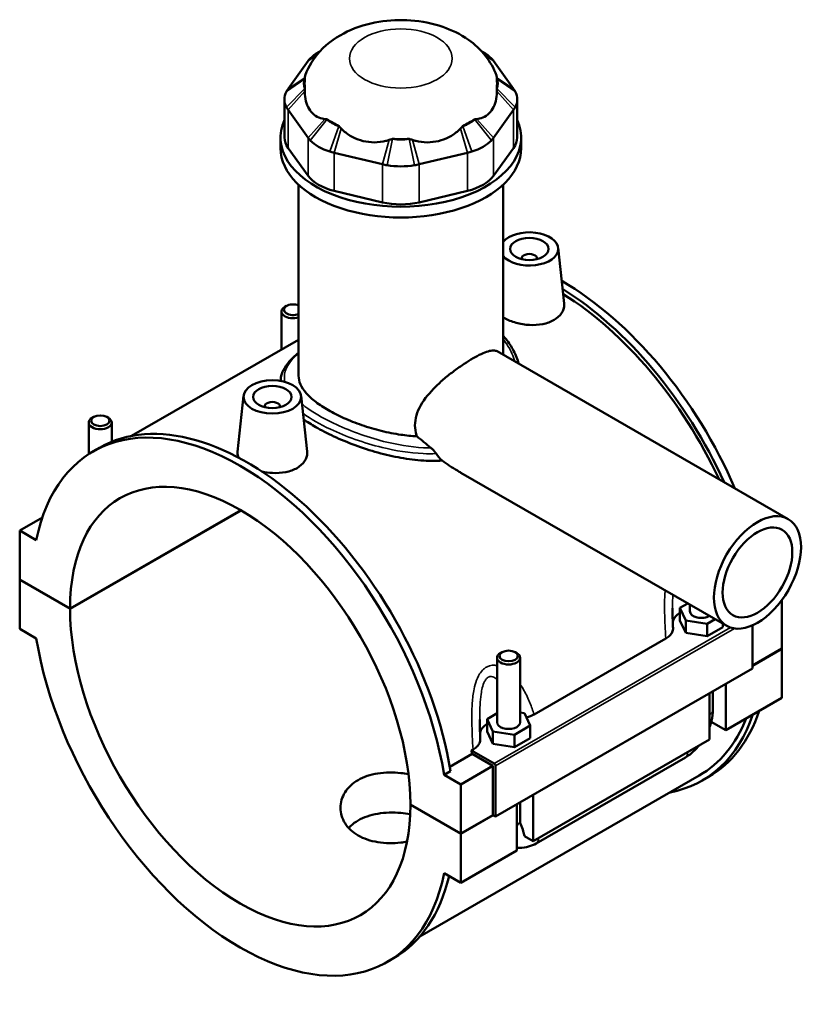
# Model space of a CAD drawing. Header units: millimetres. Extents: x 0 to 898, y -421 to 967.
# Tile 7 of 7: x 635 to 839, y 711 to 967. Entities that reach past the tile are written whole.
import ezdxf

# ---------------------------------------------------------------- set-up
doc = ezdxf.new("R2010")
doc.units = ezdxf.units.MM
doc.layers.add('Visible (ANSI)', color=7, linetype='Continuous', lineweight=50)
doc.layers.add('Visible Narrow (ANSI)', color=7, linetype='Continuous', lineweight=35)

msp = doc.modelspace()

# ---------------------------------------------------------------- linework, layer by layer
at = {"layer": 'Visible (ANSI)'}
for p, q in [((712.674, 959.005), (712.121, 958.684)), ((754.373, 959.005), (754.927, 958.684)), ((709.445, 956.369), (704.255, 949.153)), ((762.792, 949.153), (757.602, 956.369)), ((703.304, 946.398), (703.304, 936.506)), ((763.744, 946.398), (763.744, 936.506)), ((704.255, 943.644), (709.445, 936.428)), ((757.602, 936.428), (762.792, 943.644)), ((702.274, 933.71), (702.274, 936.506)), ((764.774, 933.71), (764.774, 936.506)), ((709.445, 926.536), (704.255, 933.751)), ((762.792, 933.751), (757.602, 926.536)), ((716.21, 932.533), (728.74, 929.544)), ((738.307, 929.544), (750.837, 932.533)), ((706.961, 874.605), (706.961, 924.23)), ((760.086, 880.058), (760.086, 924.23)), ((728.74, 919.651), (716.21, 922.64)), ((750.837, 922.64), (738.307, 919.651)), ((774.385, 907.822), (775.934, 893.374)), ((764.899, 905.103), (764.899, 904.917)), ((768.899, 905.103), (768.899, 904.917)), ((703.819, 892.746), (703.393, 892.499)), ((702.522, 891.282), (702.522, 881.407)), ((706.961, 883.964), (663.598, 858.992)), ((758.509, 880.966), (834.139, 837.413)), ((692.663, 869.383), (691.108, 854.879)), ((707.634, 869.383), (709.183, 854.935)), ((698.148, 866.478), (698.148, 866.664)), ((702.148, 866.478), (702.148, 866.664)), ((652.459, 854.266), (652.459, 862.453)), ((653.756, 863.917), (653.33, 863.67)), ((657.163, 863.917), (657.589, 863.67)), ((658.459, 857.486), (658.459, 862.453)), ((653.628, 854.982), (655.297, 855.943)), ((749.139, 849.435), (818.17, 809.683)), ((647.61, 814.179), (691.94, 839.707)), ((692.011, 839.666), (647.61, 814.097)), ((640.426, 837.842), (634.529, 834.446)), ((638.851, 831.957), (634.529, 834.446)), ((634.529, 834.446), (634.529, 821.712)), ((634.529, 821.712), (647.61, 814.179)), ((634.529, 821.631), (634.6, 821.671)), ((634.529, 821.631), (634.529, 808.897)), ((647.61, 814.097), (634.529, 821.631)), ((832.519, 816.398), (832.519, 803.796)), ((808.073, 815.497), (806.012, 814.311)), ((806.012, 814.311), (807.506, 811.099)), ((806.012, 811.04), (806.012, 814.311)), ((808.588, 813.45), (808.588, 815.2)), ((806.012, 811.04), (807.506, 807.829)), ((807.506, 811.099), (813.083, 810.239)), ((807.506, 807.829), (807.506, 811.099)), ((813.083, 810.239), (815.144, 811.425)), ((634.529, 808.897), (638.851, 806.408)), ((813.083, 806.968), (813.083, 810.239)), ((813.083, 806.968), (817.165, 809.319)), ((817.165, 809.319), (817.165, 810.261)), ((824.882, 809.817), (824.882, 798.584)), ((768.133, 786.675), (802.341, 806.374)), ((807.506, 807.829), (813.083, 806.968)), ((824.882, 799.398), (832.519, 803.796)), ((832.519, 803.714), (824.882, 799.316)), ((832.448, 803.755), (832.519, 803.714)), ((832.519, 803.714), (832.519, 790.981)), ((758.525, 801.374), (758.525, 784.621)), ((759.822, 802.838), (759.396, 802.59)), ((763.229, 802.838), (763.655, 802.59)), ((764.525, 801.374), (764.525, 784.621)), ((824.882, 798.584), (758.131, 760.144)), ((814.588, 787.902), (814.588, 792.656)), ((817.952, 794.593), (817.952, 782.592)), ((813.71, 780.149), (813.71, 792.15)), ((832.519, 790.981), (817.952, 782.592)), ((758.525, 786.965), (755.948, 785.481)), ((755.948, 785.481), (757.443, 782.27)), ((755.948, 782.211), (755.948, 785.481)), ((765.608, 786.972), (764.525, 787.139)), ((767.102, 783.76), (765.608, 786.972)), ((763.019, 781.409), (767.102, 783.76)), ((767.102, 780.49), (767.102, 783.76)), ((817.952, 782.592), (814.166, 784.773)), ((755.948, 782.211), (757.443, 778.999)), ((757.443, 778.999), (757.443, 782.27)), ((757.443, 782.27), (763.019, 781.409)), ((763.019, 778.139), (763.019, 781.409)), ((763.019, 778.139), (767.102, 780.49)), ((813.71, 780.149), (767.889, 753.763)), ((751.862, 777.305), (752.278, 777.545)), ((757.777, 773.899), (751.862, 777.305)), ((757.443, 778.999), (763.019, 778.139)), ((746.234, 773.067), (752.018, 776.398)), ((757.424, 773.285), (752.018, 776.398)), ((768.679, 753.19), (807.429, 775.504)), ((757.424, 773.285), (749.08, 768.48)), ((757.424, 760.551), (757.424, 773.285)), ((758.131, 760.144), (758.131, 773.286)), ((811.002, 770.783), (738.453, 729.005)), ((746.427, 771.93), (744.758, 770.969)), ((749.08, 768.48), (744.758, 770.969)), ((811.75, 769.483), (813.419, 770.444)), ((749.08, 755.747), (749.08, 768.48)), ((767.889, 765.764), (767.889, 753.763)), ((735.999, 763.28), (749.08, 755.747)), ((735.999, 763.198), (736.07, 763.239)), ((749.08, 755.665), (735.999, 763.198)), ((763.646, 751.32), (763.646, 763.32)), ((764.525, 763.826), (764.525, 759.072)), ((749.08, 755.747), (757.424, 760.551)), ((757.495, 760.511), (749.08, 755.665)), ((757.424, 760.551), (758.131, 760.144)), ((749.08, 742.932), (749.08, 755.665)), ((767.889, 753.763), (765.664, 755.045)), ((763.646, 751.32), (749.08, 742.932)), ((744.758, 745.421), (749.08, 742.932)), ((729.98, 722.395), (731.649, 723.356))]:
    msp.add_line(p, q, dxfattribs=at)
for centre, major_axis, ratio, start_param, end_param in [((720.994, 953.614), (-12.5, 0), 0.5758617, 5.5016397, 5.7871876), ((746.054, 953.614), (-12.5, 0), 0.5758617, 3.6375903, 3.9231383), ((715.804, 950.486), (-7.5, 0), 0.5758617, 5.9937848, 6.5725858), ((733.524, 950.486), (-25, 0), 0.5758617, 6.1974671, 6.3689035), ((751.244, 950.486), (7.5, 0), 0.5758617, 5.9937848, 6.5725858), ((733.524, 950.486), (25, 0), 0.5758617, 6.1974671, 6.3689035), ((715.804, 946.398), (-12.5, 0), 0.5758617, 5.9937848, 6.5725858), ((751.244, 946.398), (12.5, 0), 0.5758617, 5.9937848, 6.5725858), ((733.524, 936.506), (-31.25, 0), 0.5758617, 6.0257382, 9.6822251), ((720.994, 943.271), (-7.5, 0), 0.5758617, 0.4959977, 1.0747986), ((733.524, 950.486), (25, 0), 0.5758617, 3.8412726, 4.0127091), ((746.054, 943.271), (-7.5, 0), 0.5758617, 2.066794, 2.645595), ((733.524, 950.486), (25, 0), 0.5758617, 5.4120689, 5.5835054), ((715.804, 936.506), (-12.5, 0), 0.5758617, 0, 0.3926991), ((733.524, 940.282), (-7.5, 0), 0.5758617, 1.2813958, 1.8601968), ((733.524, 950.486), (25, 0), 0.5758617, 4.6266707, 4.7981072), ((751.244, 936.506), (12.5, 0), 0.5758617, 5.8904862, 6.2831853), ((733.524, 933.71), (-31.25, 0), 0.5758617, 0, 3.1415927), ((720.994, 939.183), (12.5, 0), 0.5758617, 3.6375903, 4.2163913), ((746.054, 939.183), (12.5, 0), 0.5758617, 5.2083867, 5.7871876), ((733.524, 936.194), (12.5, 0), 0.5758617, 4.4229885, 5.0017895), ((720.994, 929.291), (-12.5, 0), 0.5758617, 0.3926991, 1.1780972), ((746.054, 929.291), (12.5, 0), 0.5758617, 5.1050881, 5.8904862), ((733.524, 926.302), (-12.5, 0), 0.5758617, 1.1780972, 1.9634954), ((766.899, 907.556), (7.5, 0), 0.5758617, 3.5729669, 8.9934037), ((766.899, 905.103), (-2, 0), 0.5758617, 2.9729035, 6.4518745), ((775.243, 836.738), (-38.176, 66.294), 0.5780931, 4.5149954, 5.4985832), ((773.574, 835.777), (38.176, -66.294), 0.5780931, 1.4107608, 2.3219867), ((773.574, 835.777), (-37.427, 64.994), 0.5780931, 4.566811, 5.4601966), ((705.522, 891.282), (-3, 0), 0.5758617, 5.5016397, 8.3542293), ((705.522, 891.773), (-2.4, 0), 0.5758617, 4.0694458, 8.4969248), ((700.148, 866.664), (-2, 0), 0.5758617, 2.9729035, 6.4518745), ((691.804, 788.689), (-38.176, 66.294), 0.5780931, 4.1346204, 6.8648214), ((655.459, 862.453), (3, 0), 0.5758617, 2.360047, 7.0647309), ((693.473, 789.65), (-38.176, 66.294), 0.5780931, 4.1346204, 6.2831853), ((691.804, 788.689), (-31.19, 54.161), 0.5780931, 3.9297245, 7.0697172), ((691.804, 788.689), (31.19, -54.161), 0.5780931, 3.9297245, 7.0697172), ((811.588, 813.45), (-3, 0), 0.5758617, 0, 2.3655152), ((811.588, 810.18), (-7.5, 0), 0.5758617, 5.5507827, 6.1469606), ((691.804, 788.689), (38.176, -66.294), 0.5780931, 4.1346204, 6.8648214), ((761.525, 801.374), (-3, 0), 0.5758617, 5.5016397, 10.2063236), ((775.243, 836.738), (38.176, -66.294), 0.5780931, 0, 0.469142), ((773.574, 835.777), (38.176, -66.294), 0.5780931, 6.0848308, 6.7523273), ((773.574, 835.777), (37.427, -64.994), 0.5780931, 0, 0.4280048), ((761.525, 781.35), (-7.5, 0), 0.5758617, 5.5507827, 6.1469606), ((761.525, 784.621), (-3, 0), 0.5758617, 0, 3.1415927), ((700.148, 793.493), (-37.427, 64.994), 0.5780931, 4.1387951, 4.1524479), ((757.777, 773.49), (0.25, -0.433), 0.5780931, 0.7873319, 2.3581282), ((693.473, 789.65), (38.176, -66.294), 0.5780931, 0, 0.5501349)]:
    msp.add_ellipse(centre, major_axis=major_axis, ratio=ratio, start_param=start_param, end_param=end_param, dxfattribs=at)
for centre, major_axis, ratio in [((766.899, 907.556), (-5, 0), 0.5758617), ((700.148, 869.117), (-7.5, 0), 0.5758617), ((700.148, 869.117), (-5, 0), 0.5758617), ((655.459, 862.943), (-2.4, 0), 0.5758617), ((826.155, 823.548), (-7.985, -13.865), 0.5780931), ((826.155, 823.548), (-6.388, -11.092), 0.5780931), ((761.525, 801.864), (-2.4, 0), 0.5758617)]:
    msp.add_ellipse(centre, major_axis=major_axis, ratio=ratio, dxfattribs=at)
for points, knots in [([(758.34, 952.62), (757.661, 954.495), (756.694, 956.155), (754.242, 959.323), (752.694, 960.716), (748.955, 963.358), (746.707, 964.429), (741.718, 966.14), (738.946, 966.672), (733.357, 967.086), (730.541, 966.966), (724.99, 966.043), (722.254, 965.245), (717.099, 962.784), (714.64, 961.16), (710.96, 957.132), (709.594, 955.066), (708.707, 952.62)], [0.9911384, 0.9911384, 0.9911384, 0.9911384, 1.2046855, 1.2046855, 1.4690452, 1.4690452, 1.8191259, 1.8191259, 2.2281472, 2.2281472, 2.6372642, 2.6372642, 3.0482178, 3.0482178, 3.4427504, 3.4427504, 3.7212506, 3.7212506, 3.7212506, 3.7212506]), ([(710, 957.04), (709.898, 956.931), (709.8, 956.82), (709.615, 956.596), (709.528, 956.483), (709.445, 956.369)], [0.28940049, 0.28940049, 0.28940049, 0.28940049, 0.34104978, 0.34104978, 0.39269908, 0.39269908, 0.39269908, 0.39269908]), ([(757.602, 956.369), (757.52, 956.483), (757.432, 956.596), (757.247, 956.82), (757.15, 956.931), (757.047, 957.04)], [-0.39269908, -0.39269908, -0.39269908, -0.39269908, -0.34104978, -0.34104978, -0.28940049, -0.28940049, -0.28940049, -0.28940049]), ([(708.708, 952.621), (708.651, 952.464), (708.614, 952.325), (708.582, 952.117), (708.577, 952.03), (708.586, 951.952)], [5.64784989, 5.64784989, 5.64784989, 5.64784989, 5.77538863, 5.77538863, 5.86947251, 5.86947251, 5.86947251, 5.86947251]), ([(758.462, 951.952), (758.47, 952.03), (758.466, 952.117), (758.434, 952.325), (758.396, 952.464), (758.339, 952.621)], [4.52220046, 4.52220046, 4.52220046, 4.52220046, 4.61628434, 4.61628434, 4.74382309, 4.74382309, 4.74382309, 4.74382309]), ([(704.255, 949.153), (704.173, 949.039), (704.096, 948.923), (703.952, 948.689), (703.885, 948.571), (703.823, 948.453)], [-0.39269908, -0.39269908, -0.39269908, -0.39269908, -0.34104978, -0.34104978, -0.28940049, -0.28940049, -0.28940049, -0.28940049]), ([(763.224, 948.453), (763.163, 948.571), (763.096, 948.689), (762.952, 948.923), (762.875, 949.039), (762.792, 949.153)], [0.28940049, 0.28940049, 0.28940049, 0.28940049, 0.34104978, 0.34104978, 0.39269908, 0.39269908, 0.39269908, 0.39269908]), ([(708.586, 948.509), (708.577, 948.22), (708.582, 947.94), (708.637, 946.906), (708.779, 946.112), (709.254, 944.679), (709.587, 944.04), (709.956, 943.526), (710.326, 943.012), (710.799, 942.531), (711.889, 941.788), (712.506, 941.527), (713.323, 941.349), (713.545, 941.314), (713.776, 941.294)], [4.5222005, 4.5222005, 4.5222005, 4.5222005, 4.6162843, 4.6162843, 4.9060604, 4.9060604, 5.1958365, 5.1958365, 5.1958365, 5.4856126, 5.4856126, 5.7753886, 5.7753886, 5.8694725, 5.8694725, 5.8694725, 5.8694725]), ([(753.271, 941.294), (753.502, 941.314), (753.725, 941.349), (754.542, 941.527), (755.158, 941.788), (756.248, 942.531), (756.721, 943.012), (757.091, 943.526), (757.461, 944.04), (757.793, 944.679), (758.268, 946.112), (758.411, 946.906), (758.466, 947.94), (758.47, 948.22), (758.462, 948.509)], [4.5222005, 4.5222005, 4.5222005, 4.5222005, 4.6162843, 4.6162843, 4.9060604, 4.9060604, 5.1958365, 5.1958365, 5.1958365, 5.4856126, 5.4856126, 5.7753886, 5.7753886, 5.8694725, 5.8694725, 5.8694725, 5.8694725]), ([(703.823, 944.344), (703.885, 944.225), (703.952, 944.108), (704.096, 943.874), (704.173, 943.758), (704.255, 943.644)], [0.28940049, 0.28940049, 0.28940049, 0.28940049, 0.34104978, 0.34104978, 0.39269908, 0.39269908, 0.39269908, 0.39269908]), ([(762.792, 943.644), (762.875, 943.758), (762.952, 943.874), (763.096, 944.108), (763.163, 944.225), (763.224, 944.344)], [-0.39269908, -0.39269908, -0.39269908, -0.39269908, -0.34104978, -0.34104978, -0.28940049, -0.28940049, -0.28940049, -0.28940049]), ([(718.004, 938.859), (718.223, 938.62), (718.452, 938.395), (719.346, 937.588), (720.164, 937.023), (721.926, 936.123), (722.869, 935.789), (723.762, 935.576), (724.654, 935.363), (725.656, 935.233), (727.672, 935.232), (728.687, 935.36), (729.897, 935.665), (730.216, 935.759), (730.534, 935.87)], [4.5222005, 4.5222005, 4.5222005, 4.5222005, 4.6162843, 4.6162843, 4.9060604, 4.9060604, 5.1958365, 5.1958365, 5.1958365, 5.4856126, 5.4856126, 5.7753886, 5.7753886, 5.8694725, 5.8694725, 5.8694725, 5.8694725]), ([(736.513, 935.87), (736.831, 935.759), (737.151, 935.665), (738.361, 935.36), (739.375, 935.232), (741.391, 935.233), (742.393, 935.363), (743.286, 935.576), (744.178, 935.789), (745.122, 936.123), (746.883, 937.023), (747.701, 937.588), (748.596, 938.395), (748.825, 938.62), (749.043, 938.859)], [4.5222005, 4.5222005, 4.5222005, 4.5222005, 4.6162843, 4.6162843, 4.9060604, 4.9060604, 5.1958365, 5.1958365, 5.1958365, 5.4856126, 5.4856126, 5.7753886, 5.7753886, 5.8694725, 5.8694725, 5.8694725, 5.8694725]), ([(709.445, 936.428), (709.528, 936.314), (709.615, 936.2), (709.8, 935.977), (709.898, 935.866), (710, 935.757)], [-0.39269908, -0.39269908, -0.39269908, -0.39269908, -0.34104978, -0.34104978, -0.28940049, -0.28940049, -0.28940049, -0.28940049]), ([(757.047, 935.757), (757.15, 935.866), (757.247, 935.977), (757.432, 936.2), (757.52, 936.314), (757.602, 936.428)], [0.28940049, 0.28940049, 0.28940049, 0.28940049, 0.34104978, 0.34104978, 0.39269908, 0.39269908, 0.39269908, 0.39269908]), ([(715.045, 932.852), (715.234, 932.793), (715.426, 932.737), (715.815, 932.63), (716.011, 932.58), (716.21, 932.533)], [0.28940049, 0.28940049, 0.28940049, 0.28940049, 0.34104978, 0.34104978, 0.39269908, 0.39269908, 0.39269908, 0.39269908]), ([(750.837, 932.533), (751.036, 932.58), (751.233, 932.63), (751.621, 932.737), (751.813, 932.793), (752.003, 932.852)], [-0.39269908, -0.39269908, -0.39269908, -0.39269908, -0.34104978, -0.34104978, -0.28940049, -0.28940049, -0.28940049, -0.28940049]), ([(728.74, 929.544), (728.939, 929.496), (729.14, 929.452), (729.546, 929.369), (729.75, 929.331), (729.957, 929.295)], [-0.39269908, -0.39269908, -0.39269908, -0.39269908, -0.34104978, -0.34104978, -0.28940049, -0.28940049, -0.28940049, -0.28940049]), ([(737.091, 929.295), (737.297, 929.331), (737.502, 929.369), (737.908, 929.452), (738.108, 929.496), (738.307, 929.544)], [0.28940049, 0.28940049, 0.28940049, 0.28940049, 0.34104978, 0.34104978, 0.39269908, 0.39269908, 0.39269908, 0.39269908]), ([(775.933, 893.374), (775.946, 893.255), (775.953, 893.136), (775.959, 892.308), (775.737, 891.548), (774.82, 890.176), (774.125, 889.565), (773.319, 889.101)], [4.7236933, 4.7236933, 4.7236933, 4.7236933, 4.77998708, 4.77998708, 5.12165577, 5.12165577, 5.46332447, 5.46332447, 5.46332447, 5.46332447]), ([(773.319, 889.101), (772.514, 888.637), (771.493, 888.26), (769.259, 887.818), (768.045, 887.751), (765.773, 887.869), (764.563, 888.063), (762.335, 888.683), (761.318, 889.108), (760.367, 889.655), (760.225, 889.743), (760.087, 889.833)], [0, 0, 0, 0, 0.3416687, 0.3416687, 0.6833374, 0.6833374, 1.0245843, 1.0245843, 1.3658311, 1.3658311, 1.4277153, 1.4277153, 1.4277153, 1.4277153]), ([(760.086, 885.002), (760.351, 884.714), (760.605, 884.418), (761.613, 883.167), (762.272, 882.154), (763.375, 880.013), (763.816, 878.883), (764.136, 877.726)], [24.5570653, 24.5570653, 24.5570653, 24.5570653, 24.7003998, 24.7003998, 25.1502788, 25.1502788, 25.6094705, 25.6094705, 25.6094705, 25.6094705]), ([(702.278, 873.258), (702.302, 873.874), (702.418, 874.488), (702.858, 875.81), (703.22, 876.511), (704.203, 877.951), (704.848, 878.687), (706.026, 879.809), (706.477, 880.202), (706.961, 880.592)], [16.7329923, 16.7329923, 16.7329923, 16.7329923, 17.1031622, 17.1031622, 17.5510428, 17.5510428, 18.0495695, 18.0495695, 18.321447, 18.321447, 18.321447, 18.321447]), ([(737.685, 858.906), (737.651, 859.004), (737.619, 859.102), (737.331, 860.033), (737.203, 860.891), (737.203, 862.592), (737.331, 863.47), (737.845, 865.225), (738.229, 866.101), (739.685, 868.669), (741.066, 870.306), (743.238, 872.463), (744.028, 873.184), (745.681, 874.585), (746.543, 875.266), (748.265, 876.549), (749.127, 877.152), (750.783, 878.245), (751.576, 878.734), (753.037, 879.576), (753.743, 879.949), (755.046, 880.561), (755.643, 880.798), (756.699, 881.115), (757.159, 881.195), (757.934, 881.194), (758.251, 881.114), (758.509, 880.966)], [4.6265385, 4.6265385, 4.6265385, 4.6265385, 4.6636883, 4.6636883, 4.9756954, 4.9756954, 5.2877024, 5.2877024, 5.5997095, 5.5997095, 6.2237237, 6.2237237, 6.5336785, 6.5336785, 6.8436333, 6.8436333, 7.1535882, 7.1535882, 7.463543, 7.463543, 7.7734979, 7.7734979, 8.0834527, 8.0834527, 8.3934076, 8.3934076, 8.7001029, 8.7001029, 8.7001029, 8.7001029]), ([(737.685, 858.906), (736.283, 858.973), (734.884, 859.114), (731.867, 859.547), (730.152, 859.882), (726.735, 860.723), (725.032, 861.228), (721.76, 862.358), (720.187, 862.983), (717.272, 864.295), (715.93, 864.981), (713.552, 866.35), (712.44, 867.077), (710.485, 868.57), (709.643, 869.336), (708.293, 870.868), (707.785, 871.636), (707.119, 873.146), (706.961, 873.889), (706.961, 874.605)], [1.6050015, 1.6050015, 1.6050015, 1.6050015, 2.0192466, 2.0192466, 2.5238019, 2.5238019, 3.0283573, 3.0283573, 3.5329126, 3.5329126, 4.0374679, 4.0374679, 4.5420232, 4.5420232, 5.0465786, 5.0465786, 5.5511339, 5.5511339, 6.0556892, 6.0556892, 6.0556892, 6.0556892]), ([(744.229, 852.58), (742.675, 852.486), (741.083, 852.495), (737.48, 852.709), (735.468, 852.965), (731.582, 853.658), (729.57, 854.119), (725.558, 855.232), (723.557, 855.883), (719.706, 857.306), (717.853, 858.079), (714.416, 859.673), (712.832, 860.495), (710.31, 861.947), (709.252, 862.614), (708.288, 863.289)], [1.3156271, 1.3156271, 1.3156271, 1.3156271, 1.7907766, 1.7907766, 2.3877021, 2.3877021, 2.9839064, 2.9839064, 3.5801106, 3.5801106, 4.1763148, 4.1763148, 4.772519, 4.772519, 5.2462788, 5.2462788, 5.2462788, 5.2462788]), ([(691.428, 853.326), (691.207, 853.75), (691.097, 854.18), (691.092, 854.686), (691.097, 854.782), (691.108, 854.879)], [4.54512827, 4.54512827, 4.54512827, 4.54512827, 4.77998708, 4.77998708, 4.83444096, 4.83444096, 4.83444096, 4.83444096]), ([(709.182, 854.935), (709.196, 854.815), (709.203, 854.697), (709.208, 853.868), (708.986, 853.109), (708.069, 851.737), (707.374, 851.125), (706.568, 850.661)], [7.45535553, 7.45535553, 7.45535553, 7.45535553, 7.51164931, 7.51164931, 7.85331801, 7.85331801, 8.1949867, 8.1949867, 8.1949867, 8.1949867]), ([(742.702, 854.397), (742.639, 854.493), (742.565, 854.597), (742.401, 854.814), (742.309, 854.928), (742.037, 855.244), (741.845, 855.448), (741.561, 855.712), (741.475, 855.788), (741.389, 855.859)], [-0.20774861, -0.20774861, -0.20774861, -0.20774861, -0.16338054, -0.16338054, -0.11716054, -0.11716054, -0.03489769, -0.03489769, 0, 0, 0, 0]), ([(749.139, 849.435), (748.829, 849.613), (748.52, 849.796), (746.866, 850.795), (745.54, 851.672), (744.229, 852.58)], [5.33905327, 5.33905327, 5.33905327, 5.33905327, 5.44621861, 5.44621861, 5.91417096, 5.91417096, 5.91417096, 5.91417096]), ([(706.568, 850.661), (705.763, 850.198), (704.743, 849.821), (702.508, 849.379), (701.295, 849.311), (699.265, 849.417), (698.326, 849.547), (697.423, 849.751)], [2.73166223, 2.73166223, 2.73166223, 2.73166223, 3.07333093, 3.07333093, 3.41499963, 3.41499963, 3.68335796, 3.68335796, 3.68335796, 3.68335796]), ([(804.223, 809.141), (804.208, 809.483), (804.194, 809.824), (804.167, 810.508), (804.154, 810.849), (804.132, 811.53), (804.122, 811.87), (804.106, 812.547), (804.1, 812.885), (804.091, 813.558), (804.088, 813.893), (804.088, 814.226)], [0.72170248, 0.72170248, 0.72170248, 0.72170248, 0.83254484, 0.83254484, 0.94338719, 0.94338719, 1.05422954, 1.05422954, 1.1650719, 1.1650719, 1.27591425, 1.27591425, 1.27591425, 1.27591425]), ([(802.341, 806.374), (802.743, 806.605), (803.087, 806.867), (803.647, 807.434), (803.86, 807.737), (804.167, 808.407), (804.239, 808.774), (804.223, 809.141)], [-0.60924425, -0.60924425, -0.60924425, -0.60924425, -0.43886864, -0.43886864, -0.26917293, -0.26917293, -0.07758997, -0.07758997, -0.07758997, -0.07758997]), ([(813.71, 783.327), (813.916, 783.884), (814.09, 784.449), (814.46, 785.977), (814.588, 786.945), (814.588, 787.902)], [4.21285195, 4.21285195, 4.21285195, 4.21285195, 4.39822972, 4.39822972, 4.71238898, 4.71238898, 4.71238898, 4.71238898]), ([(754.16, 780.311), (754.145, 780.653), (754.131, 780.995), (754.104, 781.678), (754.091, 782.019), (754.069, 782.7), (754.059, 783.04), (754.043, 783.718), (754.037, 784.056), (754.028, 784.729), (754.025, 785.063), (754.025, 785.396)], [0.72156818, 0.72156818, 0.72156818, 0.72156818, 0.83241054, 0.83241054, 0.9432529, 0.9432529, 1.05409525, 1.05409525, 1.16493761, 1.16493761, 1.27577996, 1.27577996, 1.27577996, 1.27577996]), ([(766.11, 785.893), (766.118, 785.895), (766.127, 785.897), (766.881, 786.083), (767.56, 786.345), (768.133, 786.675)], [-0.24600979, -0.24600979, -0.24600979, -0.24600979, -0.2432464, -0.2432464, 0, 0, 0, 0]), ([(752.278, 777.545), (752.679, 777.776), (753.024, 778.037), (753.584, 778.605), (753.797, 778.908), (754.103, 779.578), (754.176, 779.945), (754.16, 780.311)], [-0.60924425, -0.60924425, -0.60924425, -0.60924425, -0.43886864, -0.43886864, -0.26917293, -0.26917293, -0.07758997, -0.07758997, -0.07758997, -0.07758997]), ([(807.429, 775.504), (808.257, 775.981), (809.031, 776.576), (810.177, 777.666), (810.585, 778.106), (810.969, 778.571)], [3.14159265, 3.14159265, 3.14159265, 3.14159265, 3.45575192, 3.45575192, 3.64408528, 3.64408528, 3.64408528, 3.64408528]), ([(735.121, 753.61), (734.583, 753.523), (734.048, 753.452), (732.543, 753.295), (731.528, 753.243), (729.507, 753.273), (728.501, 753.355), (726.569, 753.662), (725.642, 753.888), (723.925, 754.471), (723.136, 754.829), (721.737, 755.634), (721.082, 756.109), (719.929, 757.178), (719.432, 757.772), (718.633, 759.037), (718.332, 759.708), (717.937, 761.07), (717.844, 761.76), (717.844, 763.094), (717.937, 763.785), (718.332, 765.149), (718.633, 765.821), (719.432, 767.09), (719.929, 767.686), (721.082, 768.758), (721.737, 769.233), (723.136, 770.038), (723.925, 770.395), (725.642, 770.976), (726.569, 771.2), (728.501, 771.504), (729.507, 771.584), (731.528, 771.611), (732.543, 771.559), (734.171, 771.389), (734.834, 771.296), (735.5, 771.18)], [1.0282148, 1.0282148, 1.0282148, 1.0282148, 1.1868545, 1.1868545, 1.483526, 1.483526, 1.7801975, 1.7801975, 2.076869, 2.076869, 2.3735406, 2.3735406, 2.6702121, 2.6702121, 2.9668836, 2.9668836, 3.2635551, 3.2635551, 3.5602267, 3.5602267, 3.8569403, 3.8569403, 4.1536539, 4.1536539, 4.4503675, 4.4503675, 4.7470811, 4.7470811, 5.0437948, 5.0437948, 5.3405084, 5.3405084, 5.637222, 5.637222, 5.9339356, 5.9339356, 6.1297804, 6.1297804, 6.1297804, 6.1297804]), ([(735.946, 760.785), (735.13, 760.926), (734.316, 761.032), (732.542, 761.185), (731.526, 761.219), (729.503, 761.157), (728.497, 761.061), (726.566, 760.73), (725.639, 760.494), (723.923, 759.899), (723.135, 759.539), (721.738, 758.735), (721.084, 758.264), (720.316, 757.561), (720.134, 757.379), (719.96, 757.192)], [3.3161375, 3.3161375, 3.3161375, 3.3161375, 3.5551371, 3.5551371, 3.8514117, 3.8514117, 4.1476864, 4.1476864, 4.4439611, 4.4439611, 4.7402358, 4.7402358, 5.0365105, 5.0365105, 5.134829, 5.134829, 5.134829, 5.134829]), ([(764.525, 759.072), (764.525, 758.972), (764.528, 758.878), (764.54, 758.703), (764.549, 758.621), (764.571, 758.472), (764.583, 758.404), (764.611, 758.283), (764.625, 758.229), (764.655, 758.137), (764.67, 758.099), (764.683, 758.068)], [1.57079633, 1.57079633, 1.57079633, 1.57079633, 1.6466565, 1.6466565, 1.72251668, 1.72251668, 1.79837686, 1.79837686, 1.87423703, 1.87423703, 1.95009721, 1.95009721, 1.95009721, 1.95009721]), ([(764.683, 758.068), (764.937, 757.476), (765.164, 756.887), (765.459, 755.955), (765.572, 755.533), (765.654, 755.096), (765.659, 755.07), (765.664, 755.045)], [0.23169079, 0.23169079, 0.23169079, 0.23169079, 0.41096217, 0.41096217, 0.53797345, 0.53797345, 0.54599916, 0.54599916, 0.54599916, 0.54599916]), ([(763.646, 752.105), (763.888, 752.065), (764.13, 752.04), (765.182, 751.993), (765.975, 752.112), (767.409, 752.541), (768.06, 752.833), (768.679, 753.19)], [2.57223819, 2.57223819, 2.57223819, 2.57223819, 2.64878305, 2.64878305, 2.90673289, 2.90673289, 3.14159265, 3.14159265, 3.14159265, 3.14159265])]:
    msp.add_open_spline(points, degree=3, knots=knots, dxfattribs=at)
for points in [[(708.586, 951.952), (708.594, 951.881), (708.605, 951.803), (708.616, 951.719)], [(758.432, 951.719), (758.443, 951.805), (758.454, 951.882), (758.462, 951.952)], [(708.616, 949.254), (708.604, 949.021), (708.594, 948.772), (708.586, 948.509)], [(758.462, 948.509), (758.454, 948.777), (758.443, 949.026), (758.432, 949.254)], [(713.776, 941.294), (713.99, 941.275), (714.198, 941.249), (714.398, 941.215)], [(752.65, 941.215), (752.854, 941.25), (753.061, 941.275), (753.271, 941.294)], [(717.424, 939.472), (717.612, 939.282), (717.805, 939.076), (718.004, 938.859)], [(749.043, 938.859), (749.246, 939.08), (749.439, 939.285), (749.623, 939.472)], [(730.534, 935.87), (730.829, 935.973), (731.112, 936.064), (731.383, 936.142)], [(735.664, 936.142), (735.941, 936.063), (736.224, 935.971), (736.513, 935.87)], [(741.389, 855.859), (740.14, 856.887), (738.904, 857.909), (737.685, 858.906)], [(744.229, 852.58), (743.657, 853.117), (743.138, 853.729), (742.702, 854.397)]]:
    msp.add_open_spline(points, degree=3, dxfattribs=at)
at = {"layer": 'Visible Narrow (ANSI)'}
for p, q in [((709.445, 956.369), (711.597, 957.76)), ((710, 957.04), (712.045, 958.304)), ((755.002, 958.304), (757.047, 957.04)), ((755.45, 957.76), (757.602, 956.369)), ((708.616, 951.719), (703.823, 948.453)), ((708.586, 951.952), (704.255, 949.153)), ((763.224, 948.453), (758.432, 951.719)), ((762.792, 949.153), (758.462, 951.952)), ((703.823, 944.344), (708.616, 949.254)), ((758.432, 949.254), (763.224, 944.344)), ((704.255, 943.644), (708.586, 948.509)), ((758.462, 948.509), (762.792, 943.644)), ((704.255, 933.751), (704.255, 943.644)), ((762.792, 943.644), (762.792, 933.751)), ((713.776, 941.294), (709.445, 936.428)), ((714.398, 941.215), (710, 935.757)), ((757.047, 935.757), (752.65, 941.215)), ((757.602, 936.428), (753.271, 941.294)), ((715.045, 932.852), (717.424, 939.472)), ((716.21, 932.533), (718.004, 938.859)), ((749.043, 938.859), (750.837, 932.533)), ((749.623, 939.472), (752.003, 932.852)), ((709.445, 936.428), (709.445, 926.536)), ((730.534, 935.87), (728.74, 929.544)), ((731.383, 936.142), (729.957, 929.295)), ((737.091, 929.295), (735.664, 936.142)), ((738.307, 929.544), (736.513, 935.87)), ((757.602, 926.536), (757.602, 936.428)), ((716.21, 922.64), (716.21, 932.533)), ((750.837, 932.533), (750.837, 922.64)), ((728.74, 929.544), (728.74, 919.651)), ((738.307, 919.651), (738.307, 929.544)), ((819.151, 809.242), (757.777, 773.899)), ((758.131, 773.286), (820.154, 809.003))]:
    msp.add_line(p, q, dxfattribs=at)
msp.add_ellipse((733.524, 957.01), major_axis=(-13.346, 0), ratio=0.5758617, dxfattribs=at)
for centre, major_axis, ratio, start_param, end_param in [((811.588, 787.902), (3, 0), 0.5758617, 5.4977871, 6.2831853), ((805.931, 778.104), (1.497, -2.6), 0.5780931, 0, 0.7911844), ((761.525, 759.072), (3, 0), 0.5758617, 5.4977871, 6.2831853), ((767.182, 755.789), (1.497, -2.6), 0.5780931, 0, 0.7911844)]:
    msp.add_ellipse(centre, major_axis=major_axis, ratio=ratio, start_param=start_param, end_param=end_param, dxfattribs=at)
for points, knots in [([(760.084, 884.149), (760.55, 883.567), (760.973, 882.96), (762.12, 881.063), (762.708, 879.71), (763.111, 878.315)], [24.72387884, 24.72387884, 24.72387884, 24.72387884, 25.01488708, 25.01488708, 25.60454112, 25.60454112, 25.60454112, 25.60454112]), ([(703.43, 873), (703.169, 874.074), (703.246, 875.138), (704.203, 877.585), (705.323, 878.981), (706.965, 880.386)], [16.4027987, 16.4027987, 16.4027987, 16.4027987, 17.198518, 17.198518, 18.2300396, 18.2300396, 18.2300396, 18.2300396]), ([(741.389, 855.859), (740.721, 855.865), (740.048, 855.888), (735.979, 856.121), (732.486, 856.718), (724.436, 858.765), (719.932, 860.442), (713.158, 863.691), (710.62, 865.178), (708.354, 866.854), (708.105, 867.044), (707.865, 867.235)], [11.1382967, 11.1382967, 11.1382967, 11.1382967, 11.3476684, 11.3476684, 12.3969013, 12.3969013, 13.8166126, 13.8166126, 14.8746775, 14.8746775, 15.0104991, 15.0104991, 15.0104991, 15.0104991]), ([(708.12, 864.852), (710.091, 863.435), (712.52, 862.035), (719.252, 858.839), (723.891, 857.157), (732.198, 855.143), (735.807, 854.574), (740.459, 854.365), (741.589, 854.357), (742.702, 854.397)], [-14.7940763, -14.7940763, -14.7940763, -14.7940763, -13.8166126, -13.8166126, -12.3969013, -12.3969013, -11.3476684, -11.3476684, -11.0067691, -11.0067691, -11.0067691, -11.0067691]), ([(802.168, 818.898), (802.146, 818.63), (802.127, 818.362), (802.027, 816.716), (802.01, 815.333), (802.042, 812.587), (802.092, 811.223), (802.21, 808.695), (802.275, 807.528), (802.341, 806.374)], [-1.7890571, -1.7890571, -1.7890571, -1.7890571, -1.7137864, -1.7137864, -1.3276069, -1.3276069, -0.9400901, -0.9400901, -0.6008373, -0.6008373, -0.6008373, -0.6008373]), ([(804.088, 814.226), (804.088, 814.376), (804.089, 814.527), (804.094, 815.709), (804.114, 816.737), (804.165, 817.748)], [1.27591425, 1.27591425, 1.27591425, 1.27591425, 1.32760688, 1.32760688, 1.68254833, 1.68254833, 1.68254833, 1.68254833]), ([(758.525, 799.364), (758.325, 799.403), (758.125, 799.43), (757.461, 799.471), (756.998, 799.424), (756.272, 799.206), (756, 799.089), (755.74, 798.939), (755.479, 798.789), (755.23, 798.606), (754.622, 798.056), (754.286, 797.643), (753.574, 796.514), (753.242, 795.746), (752.757, 794.238), (752.585, 793.509), (752.242, 791.622), (752.12, 790.445), (751.964, 787.887), (751.947, 786.504), (751.979, 783.758), (752.029, 782.394), (752.146, 779.866), (752.211, 778.698), (752.278, 777.545)], [-3.1646413, -3.1646413, -3.1646413, -3.1646413, -3.0881235, -3.0881235, -2.9113058, -2.9113058, -2.8007947, -2.8007947, -2.8007947, -2.6902837, -2.6902837, -2.513466, -2.513466, -2.2605012, -2.2605012, -2.0448367, -2.0448367, -1.7136535, -1.7136535, -1.3274743, -1.3274743, -0.9399512, -0.9399512, -0.600703, -0.600703, -0.600703, -0.600703]), ([(754.025, 785.397), (754.025, 785.547), (754.025, 785.697), (754.031, 786.97), (754.055, 788.089), (754.168, 790.125), (754.247, 791.048), (754.455, 792.5), (754.557, 793.053), (754.836, 794.177), (755.025, 794.735), (755.423, 795.524), (755.609, 795.802), (755.943, 796.15), (756.08, 796.259), (756.222, 796.341), (756.364, 796.422), (756.512, 796.477), (756.905, 796.548), (757.155, 796.521), (757.76, 796.31), (758.113, 796.064), (758.474, 795.712), (758.5, 795.687), (758.525, 795.661)], [1.27578, 1.27578, 1.27578, 1.27578, 1.3274743, 1.3274743, 1.7136535, 1.7136535, 2.0448367, 2.0448367, 2.2605012, 2.2605012, 2.513466, 2.513466, 2.6902837, 2.6902837, 2.8007947, 2.8007947, 2.8007947, 2.9113058, 2.9113058, 3.0881235, 3.0881235, 3.3410882, 3.3410882, 3.3604775, 3.3604775, 3.3604775, 3.3604775]), ([(768.133, 786.675), (767.818, 787.685), (767.462, 788.685), (766.599, 790.784), (766.079, 791.878), (765.187, 793.457), (764.866, 793.98), (764.525, 794.485)], [-5.00088646, -5.00088646, -5.00088646, -5.00088646, -4.66163825, -4.66163825, -4.27411515, -4.27411515, -4.07560271, -4.07560271, -4.07560271, -4.07560271])]:
    msp.add_open_spline(points, degree=3, knots=knots, dxfattribs=at)

doc.saveas('drawing.dxf')
